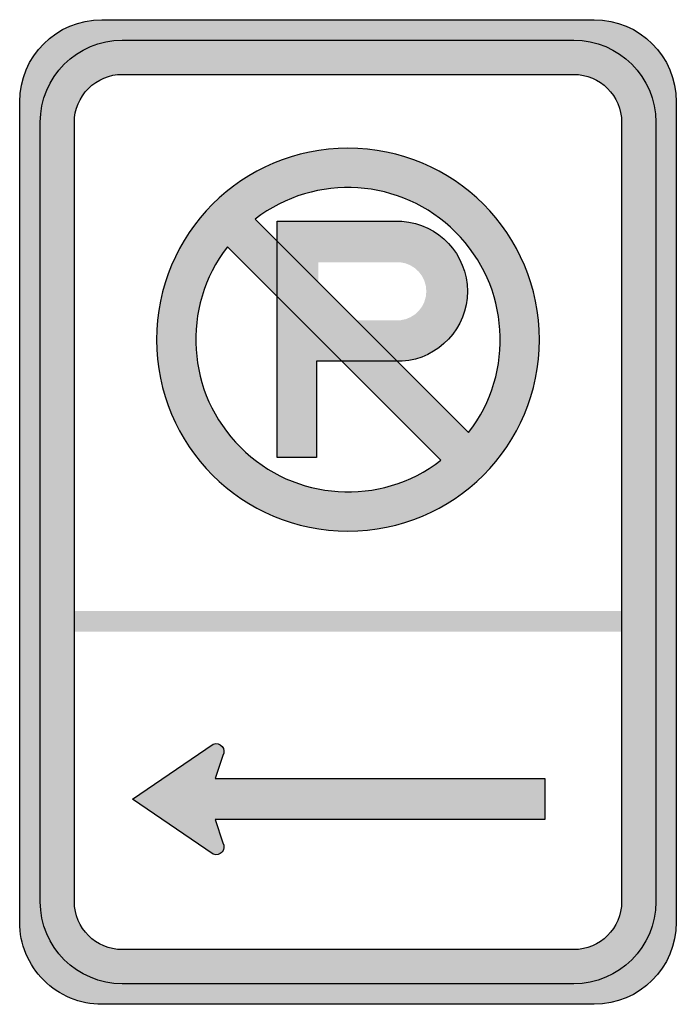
# Model space of a CAD drawing. Header units: inches. Extents: x -0.5 to 0.5, y -0.75 to 0.75.
import ezdxf

# ---------------------------------------------------------------- set-up
doc = ezdxf.new("R2010")
doc.units = ezdxf.units.IN
doc.header["$MEASUREMENT"] = 0

msp = doc.modelspace()

# ---------------------------------------------------------------- hatches: boundary and pattern name
h = msp.add_hatch(color=7)
edge = h.paths.add_edge_path()
edge.add_spline(control_points=[(-0.5, 0.625), (-0.5, 0.694), (-0.444, 0.75), (-0.375, 0.75)], knot_values=[0, 0, 0, 0, 1, 1, 1, 1], degree=3, periodic=0)
edge.add_line((-0.375, 0.75), (0.375, 0.75))
edge.add_spline(control_points=[(0.375, 0.75), (0.444, 0.75), (0.5, 0.694), (0.5, 0.625)], knot_values=[0, 0, 0, 0, 1, 1, 1, 1], degree=3, periodic=0)
edge.add_line((0.5, 0.625), (0.5, -0.625))
edge.add_spline(control_points=[(0.5, -0.625), (0.5, -0.694), (0.444, -0.75), (0.375, -0.75)], knot_values=[0, 0, 0, 0, 1, 1, 1, 1], degree=3, periodic=0)
edge.add_line((0.375, -0.75), (-0.375, -0.75))
edge.add_spline(control_points=[(-0.375, -0.75), (-0.4081, -0.75), (-0.4399, -0.7368), (-0.4634, -0.7134), (-0.4868, -0.6899), (-0.5, -0.6582), (-0.5, -0.625)], knot_values=[0, 0, 0, 0, 1, 1, 1, 2, 2, 2, 2], degree=3, periodic=0)
edge.add_line((-0.5, -0.625), (-0.5, 0.625))
edge = h.paths.add_edge_path(flags=0)
edge.add_spline(control_points=[(0.3438, 0.6667), (0.384, 0.6667), (0.4167, 0.634), (0.4167, 0.5938)], knot_values=[0, 0, 0, 0, 1, 1, 1, 1], degree=3, periodic=0)
edge.add_line((0.4167, 0.5938), (0.4167, -0.5937))
edge.add_spline(control_points=[(0.4167, -0.5937), (0.4167, -0.634), (0.384, -0.6667), (0.3438, -0.6667)], knot_values=[0, 0, 0, 0, 1, 1, 1, 1], degree=3, periodic=0)
edge.add_line((0.3438, -0.6667), (-0.3437, -0.6667))
edge.add_spline(control_points=[(-0.3437, -0.6667), (-0.384, -0.6667), (-0.4167, -0.634), (-0.4167, -0.5937)], knot_values=[0, 0, 0, 0, 1, 1, 1, 1], degree=3, periodic=0)
edge.add_line((-0.4167, -0.5937), (-0.4167, 0.5938))
edge.add_spline(control_points=[(-0.4167, 0.5938), (-0.4167, 0.6131), (-0.409, 0.6316), (-0.3953, 0.6453), (-0.3816, 0.659), (-0.3631, 0.6667), (-0.3437, 0.6667)], knot_values=[0, 0, 0, 0, 1, 1, 1, 2, 2, 2, 2], degree=3, periodic=0)
edge.add_line((-0.3437, 0.6667), (0.3438, 0.6667))
h = msp.add_hatch(color=7)
edge = h.paths.add_edge_path()
edge.add_spline(control_points=[(-0.3437, 0.7188), (-0.4128, 0.7188), (-0.4687, 0.6628), (-0.4687, 0.5938)], knot_values=[0, 0, 0, 0, 1, 1, 1, 1], degree=3, periodic=0)
edge.add_line((-0.4687, 0.5938), (-0.4687, -0.5937))
edge.add_spline(control_points=[(-0.4687, -0.5937), (-0.4687, -0.6628), (-0.4128, -0.7187), (-0.3437, -0.7187)], knot_values=[0, 0, 0, 0, 1, 1, 1, 1], degree=3, periodic=0)
edge.add_line((-0.3437, -0.7187), (0.3438, -0.7187))
edge.add_spline(control_points=[(0.3438, -0.7187), (0.4128, -0.7187), (0.4688, -0.6628), (0.4688, -0.5937)], knot_values=[0, 0, 0, 0, 1, 1, 1, 1], degree=3, periodic=0)
edge.add_line((0.4688, -0.5937), (0.4688, 0.5938))
edge.add_spline(control_points=[(0.4688, 0.5938), (0.4688, 0.6628), (0.4128, 0.7188), (0.3438, 0.7188)], knot_values=[0, 0, 0, 0, 1, 1, 1, 1], degree=3, periodic=0)
edge.add_line((0.3438, 0.7188), (-0.3437, 0.7188))
edge = h.paths.add_edge_path(flags=0)
edge.add_spline(control_points=[(-0.3437, 0.6667), (-0.3631, 0.6667), (-0.3816, 0.659), (-0.3953, 0.6453), (-0.409, 0.6316), (-0.4167, 0.6131), (-0.4167, 0.5938)], knot_values=[0, 0, 0, 0, 1, 1, 1, 2, 2, 2, 2], degree=3, periodic=0)
edge.add_line((-0.4167, 0.5938), (-0.4167, -0.5937))
edge.add_spline(control_points=[(-0.4167, -0.5937), (-0.4167, -0.634), (-0.384, -0.6667), (-0.3437, -0.6667)], knot_values=[0, 0, 0, 0, 1, 1, 1, 1], degree=3, periodic=0)
edge.add_line((-0.3437, -0.6667), (0.3438, -0.6667))
edge.add_spline(control_points=[(0.3438, -0.6667), (0.384, -0.6667), (0.4167, -0.634), (0.4167, -0.5937)], knot_values=[0, 0, 0, 0, 1, 1, 1, 1], degree=3, periodic=0)
edge.add_line((0.4167, -0.5937), (0.4167, 0.5938))
edge.add_spline(control_points=[(0.4167, 0.5938), (0.4167, 0.634), (0.384, 0.6667), (0.3438, 0.6667)], knot_values=[0, 0, 0, 0, 1, 1, 1, 1], degree=3, periodic=0)
edge.add_line((0.3438, 0.6667), (-0.3437, 0.6667))
h = msp.add_hatch(color=7)
edge = h.paths.add_edge_path()
edge.add_spline(control_points=[(0.2917, 0.2625), (0.2917, 0.1014), (0.1611, -0.0292), (0, -0.0292), (-0.1611, -0.0292), (-0.2917, 0.1014), (-0.2917, 0.2625), (-0.2917, 0.4236), (-0.1611, 0.5542), (0, 0.5542), (0.1611, 0.5542), (0.2917, 0.4236), (0.2917, 0.2625)], knot_values=[0, 0, 0, 0, 1, 1, 1, 2, 2, 2, 3, 3, 3, 4, 4, 4, 4], degree=3, periodic=0)
edge = h.paths.add_edge_path(flags=0)
edge.add_spline(control_points=[(0.1837, 0.1211), (0.2548, 0.2134), (0.2463, 0.3441), (0.1639, 0.4264), (0.0816, 0.5088), (-0.0491, 0.5173), (-0.1414, 0.4462)], knot_values=[0, 0, 0, 0, 1, 1, 1, 2, 2, 2, 2], degree=3, periodic=0)
edge.add_line((-0.1414, 0.4462), (0.1837, 0.1211))
edge = h.paths.add_edge_path(flags=0)
edge.add_spline(control_points=[(-0.1837, 0.4039), (-0.2548, 0.3116), (-0.2463, 0.1809), (-0.1639, 0.0986), (-0.0816, 0.0162), (0.0491, 0.0077), (0.1414, 0.0788)], knot_values=[0, 0, 0, 0, 1, 1, 1, 2, 2, 2, 2], degree=3, periodic=0)
edge.add_line((0.1414, 0.0788), (-0.1837, 0.4039))
h = msp.add_hatch(color=7)
edge = h.paths.add_edge_path()
edge.add_line((0.0822, 0.4429), (-0.1078, 0.4429))
edge.add_line((-0.1078, 0.4429), (-0.1078, 0.328))
edge.add_line((-0.1078, 0.328), (-0.0094, 0.2296))
edge.add_line((-0.0094, 0.2296), (0.0825, 0.2296))
edge.add_spline(control_points=[(0.0825, 0.2296), (0.1385, 0.2336), (0.1819, 0.2802), (0.1818, 0.3364), (0.1817, 0.3925), (0.1382, 0.4391), (0.0822, 0.4429)], knot_values=[0, 0, 0, 0, 1, 1, 1, 2, 2, 2, 2], degree=3, periodic=0)
edge = h.paths.add_edge_path(flags=0)
edge.add_line((0.0798, 0.2921), (-0.0453, 0.2921))
edge.add_line((-0.0453, 0.2921), (-0.0453, 0.3804))
edge.add_line((-0.0453, 0.3804), (0.0796, 0.3804))
edge.add_spline(control_points=[(0.0796, 0.3804), (0.1021, 0.378), (0.1192, 0.359), (0.1193, 0.3363), (0.1193, 0.3137), (0.1023, 0.2946), (0.0798, 0.2921)], knot_values=[0, 0, 0, 0, 1, 1, 1, 2, 2, 2, 2], degree=3, periodic=0)
for points in [[(-0.1078, 0.328), (-0.1078, 0.0829), (-0.0481, 0.0829), (-0.0478, 0.2296), (-0.0094, 0.2296), (-0.1078, 0.328)], [(-0.4167, -0.1823), (0.4167, -0.1823), (0.4167, -0.151), (-0.4167, -0.151), (-0.4167, -0.1823)]]:
    msp.add_hatch(color=7).paths.add_polyline_path(points)
h = msp.add_hatch(color=7)
edge = h.paths.add_edge_path()
edge.add_line((-0.3281, -0.4375), (-0.2051, -0.3538))
edge.add_spline(control_points=[(-0.2051, -0.3538), (-0.2004, -0.3518), (-0.1949, -0.3531), (-0.1916, -0.357), (-0.1883, -0.3609), (-0.1879, -0.3665), (-0.1906, -0.3708)], knot_values=[0, 0, 0, 0, 1, 1, 1, 2, 2, 2, 2], degree=3, periodic=0)
edge.add_line((-0.1906, -0.3708), (-0.2025, -0.4062))
edge.add_line((-0.2025, -0.4062), (0.3, -0.4062))
edge.add_line((0.3, -0.4062), (0.3, -0.4687))
edge.add_line((0.3, -0.4687), (-0.2025, -0.4687))
edge.add_line((-0.2025, -0.4687), (-0.1906, -0.5041))
edge.add_spline(control_points=[(-0.1906, -0.5041), (-0.1879, -0.5085), (-0.1883, -0.5141), (-0.1916, -0.518), (-0.1949, -0.5219), (-0.2004, -0.5232), (-0.2051, -0.5212)], knot_values=[0, 0, 0, 0, 1, 1, 1, 2, 2, 2, 2], degree=3, periodic=0)
edge.add_line((-0.2051, -0.5212), (-0.3281, -0.4375))

# ---------------------------------------------------------------- linework, layer by layer
at = {"color": 7}
for p, q in [((-0.1414, 0.4462), (0.1837, 0.1211)), ((-0.1837, 0.4039), (0.1414, 0.0788))]:
    msp.add_line(p, q, dxfattribs=at)
for points in [[(-0.375, 0.75), (0.375, 0.75)], [(-0.3437, 0.7188), (0.3438, 0.7188)], [(-0.3437, 0.6667), (0.3438, 0.6667)], [(-0.5, -0.625), (-0.5, 0.625)], [(0.5, 0.625), (0.5, -0.625)], [(-0.4687, -0.5937), (-0.4687, 0.5938)], [(-0.4167, -0.5937), (-0.4167, 0.5938)], [(0.4167, 0.5938), (0.4167, -0.5937)], [(0.4688, 0.5938), (0.4688, -0.5937)], [(-0.1078, 0.4429), (0.0822, 0.4429)], [(0.0825, 0.2296), (-0.0478, 0.2296), (-0.0481, 0.0829), (-0.1078, 0.0829), (-0.1078, 0.4429)], [(-0.3281, -0.4375), (-0.2051, -0.3538)], [(-0.1906, -0.3708), (-0.2025, -0.4062), (0.3, -0.4062), (0.3, -0.4687), (-0.2025, -0.4687), (-0.1906, -0.5041)], [(-0.2051, -0.5212), (-0.3281, -0.4375)], [(0.3438, -0.6667), (-0.3437, -0.6667)], [(0.3438, -0.7187), (-0.3437, -0.7187)], [(0.375, -0.75), (-0.375, -0.75)]]:
    msp.add_lwpolyline(points, dxfattribs=at)
for points in [[(-0.5, 0.625), (-0.5, 0.694), (-0.444, 0.75), (-0.375, 0.75)], [(0.375, 0.75), (0.444, 0.75), (0.5, 0.694), (0.5, 0.625)], [(-0.4687, 0.5938), (-0.4687, 0.6628), (-0.4128, 0.7188), (-0.3437, 0.7188)], [(0.3438, 0.7188), (0.4128, 0.7188), (0.4688, 0.6628), (0.4688, 0.5938)], [(0.3438, 0.6667), (0.384, 0.6667), (0.4167, 0.634), (0.4167, 0.5938)], [(-0.3437, -0.7187), (-0.4128, -0.7187), (-0.4687, -0.6628), (-0.4687, -0.5937)], [(-0.3437, -0.6667), (-0.384, -0.6667), (-0.4167, -0.634), (-0.4167, -0.5937)], [(0.4688, -0.5937), (0.4688, -0.6628), (0.4128, -0.7187), (0.3438, -0.7187)], [(0.4167, -0.5937), (0.4167, -0.634), (0.384, -0.6667), (0.3438, -0.6667)], [(0.5, -0.625), (0.5, -0.694), (0.444, -0.75), (0.375, -0.75)]]:
    msp.add_open_spline(points, degree=3, dxfattribs=at)
for points, knots in [([(-0.4167, 0.5938), (-0.4167, 0.6131), (-0.409, 0.6316), (-0.3953, 0.6453), (-0.3816, 0.659), (-0.3631, 0.6667), (-0.3437, 0.6667)], [0, 0, 0, 0, 1, 1, 1, 2, 2, 2, 2]), ([(0.2917, 0.2625), (0.2917, 0.1014), (0.1611, -0.0292), (0, -0.0292), (-0.1611, -0.0292), (-0.2917, 0.1014), (-0.2917, 0.2625), (-0.2917, 0.4236), (-0.1611, 0.5542), (0, 0.5542), (0.1611, 0.5542), (0.2917, 0.4236), (0.2917, 0.2625)], [0, 0, 0, 0, 1, 1, 1, 2, 2, 2, 3, 3, 3, 4, 4, 4, 4]), ([(0.1837, 0.1211), (0.2548, 0.2134), (0.2463, 0.3441), (0.1639, 0.4264), (0.0816, 0.5088), (-0.0491, 0.5173), (-0.1414, 0.4462)], [0, 0, 0, 0, 1, 1, 1, 2, 2, 2, 2]), ([(0.0822, 0.4429), (0.1382, 0.4391), (0.1817, 0.3925), (0.1818, 0.3364), (0.1819, 0.2802), (0.1385, 0.2336), (0.0825, 0.2296)], [0, 0, 0, 0, 1, 1, 1, 2, 2, 2, 2]), ([(-0.1837, 0.4039), (-0.2548, 0.3116), (-0.2463, 0.1809), (-0.1639, 0.0986), (-0.0816, 0.0162), (0.0491, 0.0077), (0.1414, 0.0788)], [0, 0, 0, 0, 1, 1, 1, 2, 2, 2, 2]), ([(-0.2051, -0.3538), (-0.2004, -0.3518), (-0.1949, -0.3531), (-0.1916, -0.357), (-0.1883, -0.3609), (-0.1879, -0.3665), (-0.1906, -0.3708)], [0, 0, 0, 0, 1, 1, 1, 2, 2, 2, 2]), ([(-0.1906, -0.5041), (-0.1879, -0.5085), (-0.1883, -0.5141), (-0.1916, -0.518), (-0.1949, -0.5219), (-0.2004, -0.5232), (-0.2051, -0.5212)], [0, 0, 0, 0, 1, 1, 1, 2, 2, 2, 2]), ([(-0.375, -0.75), (-0.4081, -0.75), (-0.4399, -0.7368), (-0.4634, -0.7134), (-0.4868, -0.6899), (-0.5, -0.6582), (-0.5, -0.625)], [0, 0, 0, 0, 1, 1, 1, 2, 2, 2, 2])]:
    msp.add_open_spline(points, degree=3, knots=knots, dxfattribs=at)

doc.saveas('drawing.dxf')
